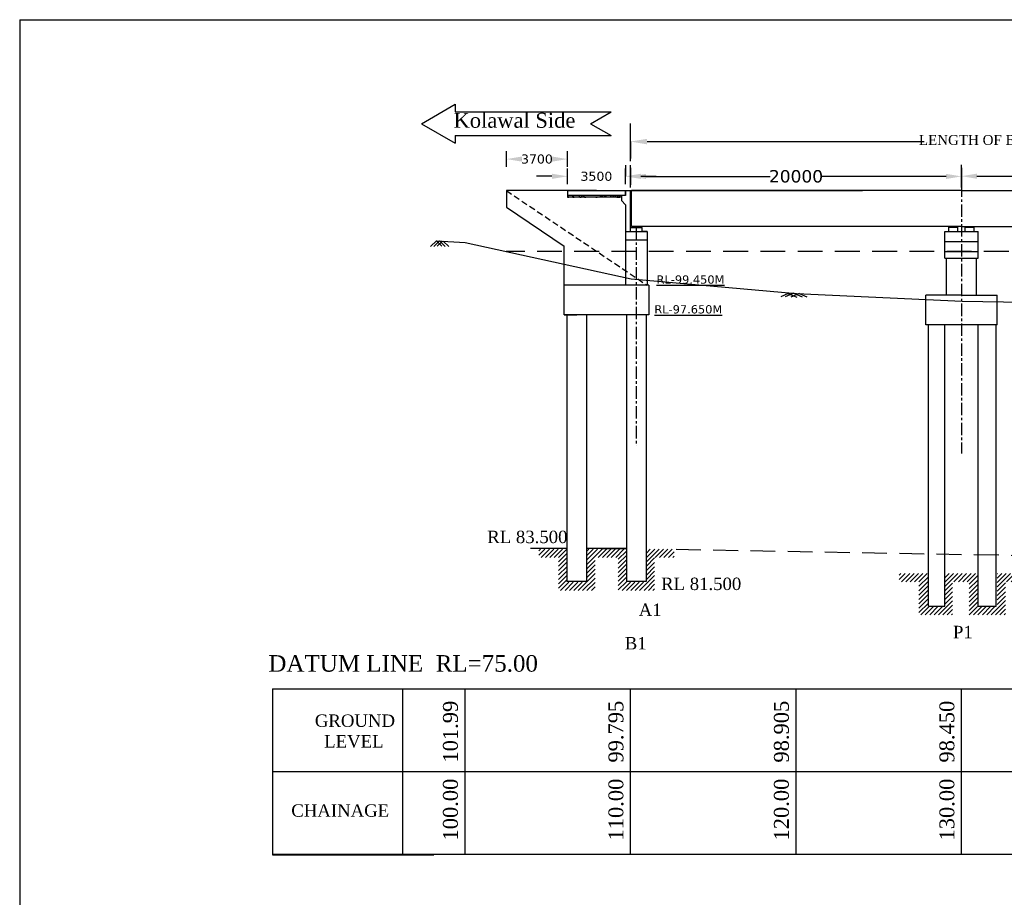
# Model space of a CAD drawing. Header units: millimetres. Extents: x -20950785 to 43207042, y -3207472 to 3168443.
# Tile 15 of 89: x 7967120 to 8026617, y -955099 to -902047. Entities that reach past the tile are written whole.
import ezdxf

# ---------------------------------------------------------------- set-up
doc = ezdxf.new("R2010")
doc.units = ezdxf.units.MM
doc.header["$LTSCALE"] = 60
doc.header["$MEASUREMENT"] = 0
doc.linetypes.add('CENTERX2', pattern=[4, 2.5, -0.5, 0.5, -0.5])
doc.linetypes.add('HIDDEN', pattern=[0.375, 0.25, -0.125])
doc.styles.add('style1', font='txt.shx', dxfattribs={"height": 1})
doc.dimstyles.get("Standard").update_dxf_attribs({"dimtxt": 400, "dimasz": 215, "dimexe": 0.18, "dimexo": 0.0625, "dimgap": 0.09, "dimtad": 0, "dimtih": 1, "dimtoh": 1, "dimdec": 0, "dimzin": 4, "dimdsep": 46, "dimtxsty": 'Standard', "dimblk": 'OPEN90', "dimcen": 0, "dimadec": 0, "dimazin": 1, "dimtfac": 1, "dimtdec": 0, "dimtix": 1, "dimtofl": 0, "dimtmove": 0, "dimatfit": 3, "dimldrblk": 'OPEN30', "dimfxl": 1, "dimtolj": 1, "dimtzin": 0, "dimarcsym": 0})

# ---------------------------------------------------------------- blocks, each defined once
blk = doc.blocks.new('*D148')
at = {"color": 0, "linetype": 'Continuous', "lineweight": -2, "transparency": 16777216}
for p, q in [((8004030, -911520), (8004030, -911520)), ((8004965, -911520), (8012465, -911520)), ((8023095, -911520), (8015595, -911520)), ((8024030, -911532), (8024030, -911520))]:
    blk.add_line(p, q, dxfattribs=at)
for points in [[(8004965, -911364), (8004965, -911676), (8004030, -911520)], [(8023095, -911364), (8023095, -911676), (8024030, -911520)]]:
    blk.add_solid(points, dxfattribs=at)
at = {"layer": 'Defpoints', "color": 0, "linetype": 'Continuous', "lineweight": -2, "transparency": 16777216}
for p in [(8004030, -911520), (8004030, -911520), (8024030, -911532)]:
    blk.add_point(p, dxfattribs=at)
at = {"color": 0, "linetype": 'Continuous', "transparency": 16777216, "insert": (8014030, -911520), "char_height": 500, "attachment_point": 5}
blk.add_mtext('\\A1;{\\fVerdana|b0|i0|c0|p34;\\H1.5x;20000}', dxfattribs=at)
blk = doc.blocks.new('*D149')
at = {"color": 0, "linetype": 'Continuous', "lineweight": -2, "transparency": 16777216}
for p, q in [((8024028, -911508), (8024028, -911508)), ((8024963, -911508), (8032463, -911508)), ((8043093, -911508), (8035593, -911508)), ((8044028, -911520), (8044028, -911508))]:
    blk.add_line(p, q, dxfattribs=at)
for points in [[(8024963, -911352), (8024963, -911664), (8024028, -911508)], [(8043093, -911352), (8043093, -911664), (8044028, -911508)]]:
    blk.add_solid(points, dxfattribs=at)
at = {"layer": 'Defpoints', "color": 0, "linetype": 'Continuous', "lineweight": -2, "transparency": 16777216}
for p in [(8024028, -911508), (8024028, -911508), (8044028, -911520)]:
    blk.add_point(p, dxfattribs=at)
at = {"color": 0, "linetype": 'Continuous', "transparency": 16777216, "insert": (8034028, -911508), "char_height": 500, "attachment_point": 5}
blk.add_mtext('\\A1;{\\fVerdana|b0|i0|c0|p34;\\H1.5x;20000}', dxfattribs=at)
blk = doc.blocks.new('*D151')
at = {"color": 0, "linetype": 'Continuous', "lineweight": -2, "transparency": 16777216}
for p, q in [((8003720, -910845), (8003720, -911516)), ((7999285, -911516), (7998350, -911516)), ((8000220, -911516), (8000220, -911516)), ((8004655, -911516), (8005590, -911516))]:
    blk.add_line(p, q, dxfattribs=at)
for points in [[(7999285, -911360), (7999285, -911672), (8000220, -911516)], [(8004655, -911360), (8004655, -911672), (8003720, -911516)]]:
    blk.add_solid(points, dxfattribs=at)
at = {"layer": 'Defpoints', "color": 0, "linetype": 'Continuous', "lineweight": -2, "transparency": 16777216}
for p in [(8003720, -910845), (8000220, -911516), (8003720, -911516)]:
    blk.add_point(p, dxfattribs=at)
at = {"color": 0, "linetype": 'Continuous', "transparency": 16777216, "insert": (8001970, -911516), "char_height": 500, "attachment_point": 5}
blk.add_mtext('\\A1;{\\fVerdana|b0|i0|c0|p34;\\H1.1x;3500}', dxfattribs=at)
blk = doc.blocks.new('*D152')
at = {"color": 0, "linetype": 'Continuous', "lineweight": -2, "transparency": 16777216}
for p, q in [((7996530, -910474), (7996530, -910474)), ((7997465, -910474), (7997469, -910474)), ((7999285, -910474), (7999281, -910474)), ((8000220, -910474), (8000220, -910474))]:
    blk.add_line(p, q, dxfattribs=at)
for points in [[(7997465, -910318), (7997465, -910630), (7996530, -910474)], [(7999285, -910318), (7999285, -910630), (8000220, -910474)]]:
    blk.add_solid(points, dxfattribs=at)
at = {"layer": 'Defpoints', "color": 0, "linetype": 'Continuous', "lineweight": -2, "transparency": 16777216}
for p in [(7996530, -910474), (8000220, -910474), (8000220, -910474)]:
    blk.add_point(p, dxfattribs=at)
at = {"color": 0, "linetype": 'Continuous', "transparency": 16777216, "insert": (7998375, -910474), "char_height": 500, "attachment_point": 5}
blk.add_mtext('\\A1;{\\fVerdana|b0|i0|c0|p34;\\H1.1x;3700}', dxfattribs=at)
blk = doc.blocks.new('*D153')
at = {"color": 0, "linetype": 'Continuous', "lineweight": -2, "transparency": 16777216}
for p, q in [((8004030, -909416), (8004030, -909416)), ((8005030, -909416), (8021766, -909416)), ((8063030, -909416), (8046294, -909416)), ((8064030, -909416), (8064030, -909416))]:
    blk.add_line(p, q, dxfattribs=at)
for points in [[(8005030, -909249), (8005030, -909583), (8004030, -909416)], [(8063030, -909249), (8063030, -909583), (8064030, -909416)]]:
    blk.add_solid(points, dxfattribs=at)
at = {"layer": 'Defpoints', "color": 0, "linetype": 'Continuous', "lineweight": -2, "transparency": 16777216}
for p in [(8004030, -909416), (8064030, -909416), (8064030, -909416)]:
    blk.add_point(p, dxfattribs=at)
at = {"color": 0, "linetype": 'Continuous', "transparency": 16777216, "insert": (8034030, -909416), "char_height": 500, "attachment_point": 5}
blk.add_mtext('\\A1;{\\fTimes New Roman|b0|i0|c0|p18;\\H1.2x;LENGTH OF BRIDGE 60.00 (BETWEEN FACE OF DIRT WALL)}', dxfattribs=at)

msp = doc.modelspace()

# ---------------------------------------------------------------- hatches: boundary and pattern name
at = {"linetype": 'Continuous'}
h = msp.add_hatch(dxfattribs=at)
h.set_pattern_fill('AR-CONC', color=1, scale=50)
h.set_pattern_definition([(50, (6952329.05, -1628405.28), (358.63009, -31.37607), [37.5, -412.5]), (355, (6952329.05, -1628405.28), (-69.37567, 376.09607), [30, -330]), (100.451444, (6952358.94, -1628407.9), (289.25442, 344.72), [31.8701, -350.57106]), (46.1842, (6952329.05, -1628305.28), (533.62067, -82.75964), [56.25, -618.75]), (96.635635, (6952373.5, -1628312.17), (467.33097, 487.0593), [47.80517, -525.85688]), (351.184164, (6952329.05, -1628305.3), (467.33097, 487.0593), [45, -495]), (21, (6952379.05, -1628330.28), (298.453526, -201.309445), [37.5, -412.5]), (326, (6952379.05, -1628330.28), (121.65767, 362.57502), [30, -330]), (71.451445, (6952403.92, -1628347.05), (420.11119, 161.26558), [31.8701, -350.57106]), (37.5, (6952329.05, -1628405.28), (6.079928, 166.446927), [0, -326, 0, -335, 0, -331.25]), (7.5, (6952329.05, -1628405.28), (131.534769, 197.205856), [0, -191, 0, -318.5, 0, -126.25]), (327.5, (6952217.55, -1628405.28), (266.911218, -11.277436), [0, -125, 0, -390, 0, -517.5]), (317.5, (6952167.55, -1628405.28), (291.593085, 50.05249), [0, -162.5, 0, -259, 0, -367.5])])
h.paths.add_polyline_path([(8003480.1, -912780.1), (8003480.1, -912680.1), (8000220.1, -912680.1), (8000220.1, -912780.1)])
h = msp.add_hatch(color=1, dxfattribs=at)
h.dxf.hatch_style = 1
h.paths.add_polyline_path([(8004540.1, -914555.1), (8004220.1, -914555.1), (8004220.1, -914607.1), (8004540.1, -914607.1)])
h = msp.add_hatch(color=1, dxfattribs=at)
h.dxf.hatch_style = 1
h.paths.add_polyline_path([(8004540.1, -914555.2), (8004220.1, -914555.2), (8004220.1, -914607.1), (8004540.1, -914607.1)])
h = msp.add_hatch(color=1, dxfattribs=at)
h.dxf.hatch_style = 1
h.paths.add_polyline_path([(8023680.1, -914555), (8023530.1, -914555), (8023530.1, -914594), (8023680.1, -914594)])
h.paths.add_polyline_path([(8023530.1, -914555), (8023380.1, -914555), (8023380.1, -914594), (8023530.1, -914594)])
h = msp.add_hatch(color=1, dxfattribs=at)
h.dxf.hatch_style = 1
h.paths.add_polyline_path([(8024680.1, -914555), (8024530.1, -914555), (8024530.1, -914594), (8024680.1, -914594)])
h.paths.add_polyline_path([(8024530.1, -914555), (8024380.1, -914555), (8024380.1, -914594), (8024530.1, -914594)])
h = msp.add_hatch(dxfattribs=at)
h.set_pattern_fill('ANSI31', color=1, scale=1500)
h.set_pattern_definition([(45, (5572014.72, -365860.1), (-132.582521, 132.582521), [])])
h.paths.add_polyline_path([(8000187.3, -934052.9), (7998493.1, -934052.9), (7998493.1, -934552.9), (7999687.3, -934552.9), (7999687.3, -936552.9), (8001887.3, -936552.9), (8001887.3, -934552.9), (8003287.3, -934552.9), (8003287.3, -936552.9), (8005087.3, -936552.9), (8005087.3, -934052.9), (8004987.3, -934052.9), (8004987.3, -936052.9), (8003787.3, -936052.9), (8003787.3, -934052.9), (8001387.3, -934052.9), (8001387.3, -936052.9), (8000187.3, -936052.9)])
h.paths.add_polyline_path([(8006662.9, -934052.9), (8005087.3, -934052.9), (8005087.3, -936552.9), (8005487.3, -936552.9), (8005487.3, -934552.9), (8006662.9, -934552.9)])
h = msp.add_hatch(dxfattribs=at)
h.set_pattern_fill('ANSI31', color=1, scale=1500)
h.set_pattern_definition([(45, (5593518.45, -367333.66), (-132.582521, 132.582521), [])])
edge = h.paths.add_edge_path()
edge.add_line((8022030.1, -935526.4), (8020269.7, -935518.4))
edge.add_line((8020269.7, -935518.4), (8020269.7, -936018.4))
edge.add_line((8020269.7, -936018.4), (8021447.2, -936037.8))
edge.add_line((8021447.2, -936037.8), (8021447.2, -938037.8))
edge.add_line((8021391, -938026.4), (8023491, -938026.4))
edge.add_line((8023491, -938026.4), (8023491, -936026.4))
edge.add_line((8023491, -936026.4), (8024791, -936026.4))
edge.add_line((8024491, -936026.4), (8024491, -938026.4))
edge.add_line((8024491, -938026.4), (8026197.5, -938026.4))
edge.add_line((8026197.5, -938026.4), (8026197.5, -935526.4))
edge.add_line((8026591, -935526.4), (8026191, -935526.4))
edge.add_line((8026191, -935526.4), (8026191, -937526.4))
edge.add_line((8026191, -937526.4), (8024991, -937526.4))
edge.add_line((8024991, -937526.4), (8024991, -935526.4))
edge.add_line((8024991, -935526.4), (8023030.1, -935526.4))
edge.add_line((8023030.1, -935526.4), (8023030.1, -937526.4))
edge.add_line((8022891, -937526.4), (8022030.1, -937526.4))
edge.add_line((8022030.1, -937526.4), (8022030.1, -935526.4))
edge = h.paths.add_edge_path()
edge.add_line((8027866.6, -935526.4), (8026591, -935526.4))
edge.add_line((8026197.5, -935526.4), (8026197.5, -938026.4))
edge.add_line((8026188.7, -938026.4), (8026691, -938026.4))
edge.add_line((8026691, -938026.4), (8026691, -936026.4))
edge.add_line((8026691, -936026.4), (8027866.6, -936026.4))
edge.add_line((8027866.6, -936026.4), (8027866.6, -935526.4))

# ---------------------------------------------------------------- linework, layer by layer
at = {"color": 1, "linetype": 'Continuous'}
for p, q in [((7967120, -902047.4), (7967120, -1027375.6)), ((7967120, -902047.4), (8138623.7, -902047.4)), ((7991407.8, -908333.3), (7993442.7, -907158.5)), ((7993442.7, -907158.5), (7993442.7, -907613.3)), ((7993442.7, -907613.3), (8002866.1, -907613.3)), ((8001619, -908333.3), (8002866.1, -907613.3)), ((7991407.8, -908333.3), (7993442.7, -909508.2)), ((8001619, -908333.3), (8002866.1, -909053.3)), ((8004030.1, -910526.3), (8004030.1, -908320.8)), ((7993442.7, -909053.3), (8002866.1, -909053.3)), ((7993442.7, -909053.3), (7993442.7, -909508.2)), ((8004030.1, -910604.4), (8004030.1, -909245.9)), ((8004030.1, -909416.2), (8004030.1, -910432.7)), ((7996530.1, -910944.2), (7996530.1, -910004.2)), ((8000220.1, -910944.2), (8000220.1, -910004.2)), ((8004030.1, -912199.4), (8004030.1, -910840.9)), ((8024027.8, -912187.3), (8024027.8, -910828.8)), ((8000220.1, -911985.8), (8000220.1, -911045.8)), ((8003720.1, -911985.8), (8003720.1, -911045.8)), ((8004030.1, -911011.2), (8004030.1, -912027.7)), ((8024027.8, -911011.3), (8024027.8, -912027.8)), ((8000080.1, -912380.1), (7996530.1, -912380.1)), ((7996530.1, -912380.1), (7996530.1, -913380.1)), ((8001970.1, -912380.1), (7997970.1, -912380.1)), ((8000220.1, -912380.1), (8003720.1, -912380.1)), ((8000220.1, -912380.1), (8000220.1, -912780.1)), ((8003730.1, -912680.1), (8000220.1, -912680.1)), ((8003480.1, -912680.1), (8003480.1, -912980.1)), ((8003480.1, -912680.2), (8003480.1, -912980.2)), ((8003720.1, -912380.1), (8003720.1, -912680.1)), ((8003720.1, -912380.2), (8003720.1, -912680.2)), ((8003730.1, -912680.1), (8003730.1, -912380.1)), ((8003730.1, -912380.1), (8004030.1, -912380.1)), ((8003730.1, -912680.2), (8003730.1, -912380.2)), ((8003730.1, -912380.2), (8004030.1, -912380.2)), ((8004030.1, -914505.1), (8004030.1, -912380.1)), ((8004030.1, -912380.2), (8018044.4, -912380.2)), ((8004030.1, -914605.1), (8004030.1, -912380.2)), ((8004080.1, -914455.1), (8004080.1, -912380.1)), ((8024030.1, -912380.1), (8004080.1, -912380.1)), ((8004080.1, -914555.1), (8004080.1, -912380.2)), ((8024030.1, -912380.1), (8044030.1, -912380.1)), ((8003480.1, -912780.1), (8000220.1, -912780.1)), ((8003480.1, -912980.1), (8003730.1, -913230.1)), ((8003480.1, -912980.2), (8003730.1, -913230.2)), ((8003730.1, -913230.1), (8003730.1, -914755.1)), ((8003730.1, -913230.2), (8003730.1, -914755.1)), ((7996530.1, -913380.1), (8000030.1, -915733.3)), ((8003730.1, -914487.1), (8003730.1, -918094.9)), ((8003730.1, -914755.1), (8003730.1, -915255.1)), ((8003730.1, -914855.1), (8005030.1, -914855.1)), ((8003730.1, -914855.1), (8005030.1, -914855.1)), ((8004030.1, -914605.1), (8004220.1, -914605.1)), ((8004030.1, -914605.1), (8004220.1, -914605.1)), ((8004030.1, -914855.1), (8004030.1, -914605.1)), ((8004030.1, -914855.1), (8004030.1, -914605.1)), ((8004030.1, -914855.1), (8004380.1, -914855.1)), ((8004030.1, -914855.1), (8004380.1, -914855.1)), ((8024030.1, -914555.1), (8004080.1, -914555.1)), ((8004220.1, -914555.1), (8004220.1, -914607.1)), ((8004220.1, -914555.1), (8004220.1, -914607.1)), ((8004220.1, -914607.1), (8004540.1, -914607.1)), ((8004220.1, -914607.1), (8004540.1, -914607.1)), ((8004305.1, -914607.1), (8004540.1, -914607.1)), ((8004305.1, -914607.1), (8004540.1, -914607.1)), ((8004680.1, -914555.1), (8004380.1, -914555.1)), ((8004680.1, -914555.1), (8004380.1, -914555.1)), ((8004680.1, -914555.1), (8004380.1, -914555.1)), ((8004680.1, -914555.1), (8004380.1, -914555.1)), ((8004380.1, -914855.1), (8004730.1, -914855.1)), ((8004380.1, -914855.1), (8004730.1, -914855.1)), ((8004540.1, -914555.1), (8004540.1, -914607.1)), ((8004540.1, -914555.1), (8004540.1, -914607.1)), ((8004540.1, -914605.1), (8004730.1, -914605.1)), ((8004540.1, -914605.1), (8004730.1, -914605.1)), ((8004730.1, -914855.1), (8004730.1, -914605.1)), ((8004730.1, -914855.1), (8004730.1, -914605.1)), ((8005030.1, -914855.1), (8004780.1, -914855.1)), ((8005030.1, -914855.1), (8004780.1, -914855.1)), ((8005030.1, -914855.1), (8005030.1, -916779.1)), ((8023030.1, -914855.1), (8025030.1, -914855.1)), ((8023030.1, -916455.1), (8023030.1, -914855.1)), ((8023255.1, -914855.1), (8023255.1, -914594)), ((8023255.1, -914594), (8023805.1, -914594)), ((8023805.1, -914855.1), (8023805.1, -914594)), ((8024030.1, -914555.1), (8044030.1, -914555.1)), ((8024255.1, -914855.1), (8024255.1, -914594)), ((8024255.1, -914594), (8024805.1, -914594)), ((8024380.1, -914594), (8024380.1, -914555)), ((8024680.1, -914594), (8024680.1, -914555)), ((8024805.1, -914855.1), (8024805.1, -914594)), ((8025030.1, -916455.1), (8025030.1, -914855.1)), ((7992300.9, -915410.6), (7991938.6, -915764.6)), ((7992493.9, -915418.1), (7992152.3, -915751.7)), ((7992296.5, -915406.2), (7992638, -915739.9)), ((7992668.5, -915428.5), (7992349.8, -915739.9)), ((7992493.9, -915418.1), (7992835.5, -915751.7)), ((7992707.7, -915430.9), (7993049.2, -915764.6)), ((8003730.1, -915355.1), (8005030.1, -915355.1)), ((8005030.1, -915411.1), (8005030.1, -918094.9)), ((8023030.1, -915455.1), (8025030.1, -915455.1)), ((8000030.1, -919299.9), (8000030.1, -915733.3)), ((8005030.1, -915779.1), (8005030.1, -916779.1)), ((8023030.1, -916055.1), (8025030.1, -916055.1)), ((8023030.1, -916055.1), (8025030.1, -916055.1)), ((8023030.1, -916055.1), (8025030.1, -916055.1)), ((8023030.1, -916455.1), (8025030.1, -916455.1)), ((8023130.1, -918711.1), (8023130.1, -916455.1)), ((8024930.1, -918711.1), (8024930.1, -916455.1)), ((8000030.1, -919894.9), (8000030.1, -918094.9)), ((8005130.1, -918094.9), (8000030.1, -918094.9)), ((8005130.1, -918094.9), (8005130.1, -919894.9)), ((8013566.2, -918595.9), (8013104.6, -918799.7)), ((8013895.9, -918582.6), (8013382.7, -918809.1)), ((8013561.8, -918593.9), (8014075, -918820.5)), ((8014230.1, -918593.9), (8013716.9, -918820.5)), ((8013895.9, -918582.6), (8014409.1, -918809.1)), ((8014225.6, -918595.9), (8014687.2, -918799.7)), ((8021880.1, -920500.1), (8021880.1, -918700.1)), ((8024030.1, -918700.1), (8021880.1, -918700.1)), ((8024030.1, -918700.1), (8026180.1, -918700.1)), ((8026180.1, -920500.1), (8026180.1, -918700.1)), ((8005130.1, -919894.9), (8000030.1, -919894.9)), ((8000030.1, -919894.9), (8000780.1, -919894.9)), ((8000180.1, -919894.9), (8000180.1, -936012.7)), ((8001380.1, -919894.9), (8001380.1, -936012.7)), ((8003780.1, -919894.9), (8003780.1, -936012.7)), ((8005130.1, -919894.9), (8004380.1, -919894.9)), ((8004980.1, -919894.9), (8004980.1, -936012.7)), ((8026180.1, -920500.1), (8021880.1, -920500.1)), ((8022030.1, -937490.2), (8022030.1, -920500.1)), ((8023030.1, -937490.2), (8023030.1, -920500.1)), ((8025030.1, -937490.2), (8025030.1, -920500.1)), ((8026130.1, -937490.2), (8026130.1, -920500.1)), ((8000180.1, -934012.7), (7997976.6, -934012.7)), ((8003780.1, -934012.7), (8001380.1, -934012.7)), ((8001380.1, -936012.7), (8000180.1, -936012.7)), ((8004980.1, -936012.7), (8003780.1, -936012.7)), ((8022030.1, -937490.2), (8023030.1, -937490.2)), ((8025030.1, -937490.2), (8026130.1, -937490.2)), ((7982389.1, -942500.2), (7993974.2, -942500.2)), ((7982389.1, -942500.2), (7994030.1, -942500.2)), ((7982389.1, -942500.2), (7993974.2, -942500.2)), ((7982389.1, -942500.2), (8074030.1, -942500.2)), ((7982389.1, -942500.2), (7982389.1, -952528.2)), ((7982389.1, -942500.2), (7993974.2, -942500.2)), ((7982389.1, -942500.2), (7994030.1, -942500.2)), ((7982389.1, -942500.2), (7993974.2, -942500.2)), ((7982389.1, -942500.2), (7994030.1, -942500.2)), ((7982389.1, -942500.2), (7993974.2, -942500.2)), ((7982389.1, -942500.2), (8074030.1, -942500.2)), ((7990277.4, -952528.2), (7990277.4, -942500.2)), ((7994030.1, -952500.2), (7994030.1, -942500.2)), ((8004030.1, -952500.2), (8004030.1, -942500.2)), ((8014030.1, -952500.2), (8014030.1, -942500.2)), ((8024030.1, -952500.2), (8024030.1, -942500.2)), ((7982389.1, -947500.2), (7993974.2, -947500.2)), ((7982389.1, -947500.2), (7993974.2, -947500.2)), ((7982389.1, -947500.2), (7994030.1, -947500.2)), ((7982389.1, -947500.2), (7993974.2, -947500.2)), ((7982389.1, -947500.2), (8074030.1, -947500.2)), ((7988308.4, -947500.2), (7993974.2, -947500.2)), ((7982389.1, -952500.2), (7993974.2, -952500.2)), ((7982389.1, -952500.2), (7993974.2, -952500.2)), ((7982389.1, -952500.2), (7994030.1, -952500.2)), ((7982389.1, -952500.2), (7993974.2, -952500.2)), ((7982389.1, -952500.2), (8074030.1, -952500.2)), ((7982389.1, -952528.2), (7992152.3, -952528.2)), ((7988080, -952500.2), (7993974.2, -952500.2))]:
    msp.add_line(p, q, dxfattribs=at)
at = {"color": 1, "linetype": 'CENTERX2', "ltscale": 5}
for p, q in [((8024030.1, -912012.1), (8024030.1, -928269.9)), ((8004380.1, -914607.1), (8004380.1, -927810.1))]:
    msp.add_line(p, q, dxfattribs=at)
at = {"color": 1, "linetype": 'HIDDEN', "ltscale": 25}
msp.add_line((7996530.1, -912380.1), (8005030.1, -918094.9), dxfattribs=at)
at = {"color": 1, "linetype": 'HIDDEN', "ltscale": 100}
msp.add_line((8071885, -916055.2), (7996519, -916055.2), dxfattribs=at)
at = {"color": 1, "linetype": 'ByBlock', "lineweight": -2, "ltscale": 2}
msp.add_line((8022030.1, -937490.2), (8022030.1, -935490.2), dxfattribs=at)
at = {"color": 1, "linetype": 'Continuous'}
for points in [[(7992296.5, -915406.2), (7994030.1, -915510.2), (8004065.2, -917707.6), (8014065.2, -918597.6), (8024065.2, -919052.6), (8034065.2, -919217.6), (8044065.2, -918747.6), (8054065.2, -918407.6), (8064065.2, -918022.6), (8074065.2, -917887.6)], [(8002230.1, -934012.7), (8003780.1, -934040.1)]]:
    msp.add_lwpolyline(points, dxfattribs=at)
at = {"color": 1, "linetype": 'HIDDEN', "ltscale": 100}
msp.add_lwpolyline([(8006780.1, -934061.4), (8039964.3, -934648.5), (8069037.9, -935100.2)], dxfattribs=at)

# ---------------------------------------------------------------- texts
at = {"color": 1, "linetype": 'Continuous', "insert": (7993337.5, -907680.1), "char_height": 900, "attachment_point": 1, "style": 'style1'}
msp.add_mtext('{\\fTimes New Roman|b0|i0|c0|p18;Kolawal Side }', dxfattribs=at)
at = {"color": 1, "linetype": 'Continuous', "char_height": 500, "attachment_point": 1}
for s, insert, width in [('{\\fVerdana|b0|i0|c0|p34;\\LRL-99.450M}', (8005604.2, -917504.9, -22500), 4730.941), ('{\\fVerdana|b0|i0|c0|p34;\\LRL-97.650M}', (8005472.1, -919304.8, -22500), 5439.001)]:
    msp.add_mtext(s, dxfattribs=dict(at, insert=insert, width=width))
at = {"color": 1, "linetype": 'Continuous', "attachment_point": 1}
for s, insert, char_height in [('{\\fTimes New Roman|b0|i0|c0|p18; RL 83.500}', (7995090.4, -932937.5), 750), ('{\\fTimes New Roman|b0|i0|c0|p18;RL 81.500}', (8005877.3, -935774.8), 750), ('{\\fTimes New Roman|b0|i0|c0|p18;A1}', (8004524.3, -937342.3), 750), ('{\\fTimes New Roman|b0|i0|c0|p18;P1}', (8023515.5, -938687.1), 750), ('{\\fTimes New Roman|b0|i0|c0|p18;B1}', (8003682.8, -939364.4), 750), ('{\\fTimes New Roman|b0|i0|c0|p18;DATUM LINE  RL=75.00}', (7982147.1, -940459.2, -25000), 1000), ('{\\fTimes New Roman|b0|i0|c0|p18;GROUND\\P  LEVEL}', (7984954.9, -944046.2), 750), ('{\\fTimes New Roman|b0|i0|c0|p18;CHAINAGE}', (7983530.5, -949477), 750)]:
    msp.add_mtext(s, dxfattribs=dict(at, insert=insert, char_height=char_height))
at = {"color": 1, "linetype": 'Continuous', "char_height": 900, "attachment_point": 1, "rotation": 90}
for s, insert in [('{\\fTimes New Roman|b0|i0|c0|p18;101.99}', (7992696.9, -946954.9)), ('{\\fTimes New Roman|b0|i0|c0|p18;99.795}', (8002696.9, -946954.9)), ('{\\fTimes New Roman|b0|i0|c0|p18;98.905}', (8012696.9, -946954.9)), ('{\\fTimes New Roman|b0|i0|c0|p18;98.450}', (8022696.9, -946954.9)), ('{\\fTimes New Roman|b0|i0|c0|p18;100.00}', (7992696.9, -951665.5)), ('{\\fTimes New Roman|b0|i0|c0|p18;110.00}', (8002696.9, -951665.5)), ('{\\fTimes New Roman|b0|i0|c0|p18;120.00}', (8012696.9, -951665.5)), ('{\\fTimes New Roman|b0|i0|c0|p18;130.00}', (8022696.9, -951665.5))]:
    msp.add_mtext(s, dxfattribs=dict(at, insert=insert))

# ---------------------------------------------------------------- dimensions: what is measured, and where the dimension line sits
at = {"color": 1, "linetype": 'Continuous'}
for base, p1, p2, text, override, picture, middle in [((8064030.1, -909416.2), (8004030.1, -909416.2), (8064030.1, -909416.2), '{\\fTimes New Roman|b0|i0|c0|p18;\\H1.2x;LENGTH OF BRIDGE 60.00 (BETWEEN FACE OF DIRT WALL)}', {"dimtxt": 500, "dimasz": 1000, "dimfxl": 300}, '*D153', (8034030.1, -909416.2)), ((8000220.1, -910474.2), (7996530.1, -910474.2), (8000220.1, -910474.2), '{\\fVerdana|b0|i0|c0|p34;\\H1.1x;3700}', {"dimtxt": 500, "dimasz": 935, "dimfxl": 300}, '*D152', (7998375.1, -910474.2)), ((8003720.1, -911515.8), (8000220.1, -911515.8), (8003720.1, -910844.8), '{\\fVerdana|b0|i0|c0|p34;\\H1.1x;3500}', {"dimtxt": 500, "dimasz": 935, "dimfxl": 300}, '*D151', (8001970.1, -911515.8))]:
    dim = msp.add_linear_dim(base=base, p1=p1, p2=p2, text=text, dimstyle='Standard', override=override, dxfattribs=at)
    dim.commit()
    dim.dimension.update_dxf_attribs({"geometry": picture, "text_midpoint": middle})
for base, p1, p2, picture, middle in [((8004030.1, -911520), (8024030.1, -911532.5), (8004030.1, -911520), '*D148', (8014030.1, -911520)), ((8024027.8, -911507.8), (8044027.8, -911520.3), (8024027.8, -911507.8), '*D149', (8034027.8, -911507.8))]:
    dim = msp.add_linear_dim(base=base, p1=p1, p2=p2, angle=180, text='{\\fVerdana|b0|i0|c0|p34;\\H1.5x;20000}', dimstyle='Standard', override={"dimtxt": 500, "dimasz": 935, "dimfxl": 300}, dxfattribs=at)
    dim.commit()
    dim.dimension.update_dxf_attribs({"geometry": picture, "text_midpoint": middle})

doc.saveas('drawing.dxf')
